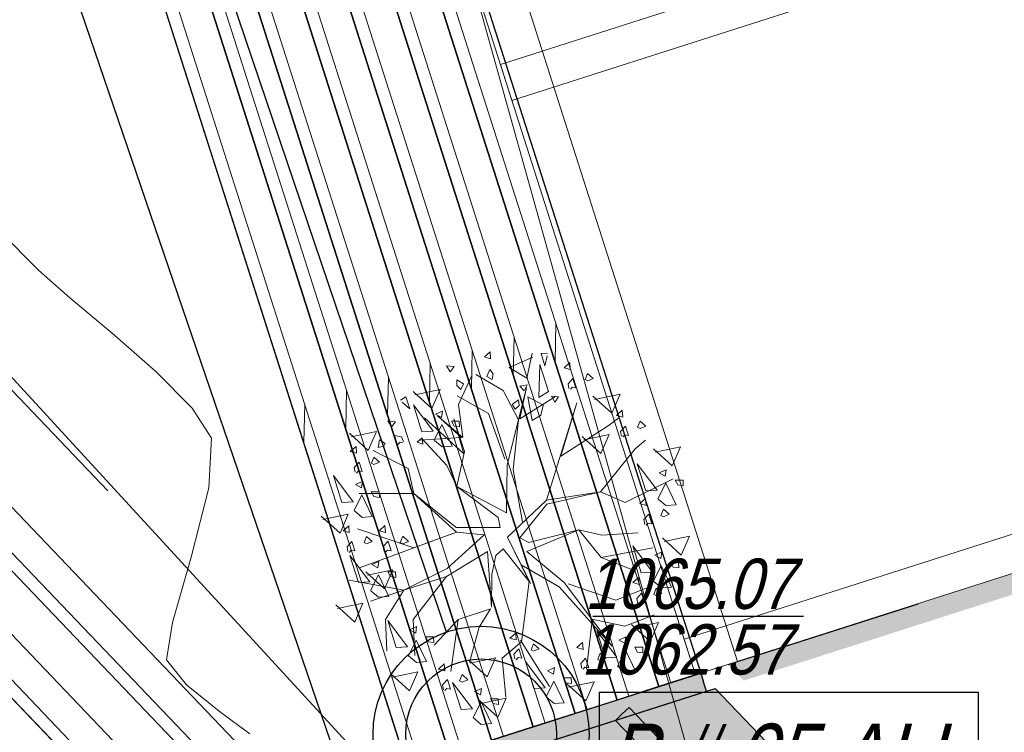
# Model space of a CAD drawing. Header units: metres. Extents: x 1111994 to 1112800, y 1268200 to 1269007.
# Tile 34 of 86: x 1112447 to 1112455, y 1268457 to 1268463. Entities that reach past the tile are written whole.
import ezdxf

# ---------------------------------------------------------------- set-up
doc = ezdxf.new("R2010")
doc.units = ezdxf.units.M
doc.header["$LTSCALE"] = 12.7
doc.header["$MEASUREMENT"] = 0
doc.linetypes.add('DASHED', pattern=[0.75, 0.5, -0.25])
doc.linetypes.add('HIDDEN2', pattern=[0.1875, 0.125, -0.0625])
for name, color, linetype in [('A-PISO GRANITO', 7, 'Continuous'), ('Base', 251, 'Continuous'), ('P-ARBO-CONS', 7, 'Continuous'), ('RED PVC', 5, 'Continuous'), ('TUBERIA SANITARIA', 84, 'Continuous')]:
    doc.layers.add(name, color=color, linetype=linetype)
doc.styles.add('ESPACIOS', font='ARIALN.TTF', dxfattribs={"width": 1.4, "height": 0.3})

# ---------------------------------------------------------------- blocks, each defined once
blk = doc.blocks.new('_U154[1]_1', base_point=(454.8659696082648, 261.7540704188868))
at = {"layer": 'A-PISO GRANITO', "linetype": 'Continuous', "lineweight": 0}
h = blk.add_hatch(dxfattribs=at)
h.set_pattern_fill('LADRILLO_COMÚN_0001', color=250, style=0, pattern_type=2)
h.set_pattern_definition([(88.73740476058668, (456.2073328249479, 256.986057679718), (-7.798105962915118, 0.1718704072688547), [])])
h.paths.add_polyline_path([(456.3025791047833, 257.0165231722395), (453.2864906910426, 266.4459194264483), (453.1912490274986, 266.4154395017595), (456.2073328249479, 256.986057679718)], flags=0)
at = {"layer": 'A-PISO GRANITO', "linetype": 'Continuous'}
for p, q in [((453.5246063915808, 266.5220831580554), (456.5406948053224, 257.0926869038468)), ((456.2073328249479, 256.986057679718), (453.1912444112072, 266.4154539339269))]:
    blk.add_line(p, q, dxfattribs=at)
at = {"layer": 'A-PISO GRANITO', "color": 250, "linetype": 'Continuous', "lineweight": 0}
for p, q in [((456.2073328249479, 256.986057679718), (453.1912490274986, 266.4154395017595)), ((453.2864906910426, 266.4459194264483), (456.3025791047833, 257.0165231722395))]:
    blk.add_line(p, q, dxfattribs=at)
blk = doc.blocks.new('_U154[2]_1', base_point=(455.1993315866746, 261.8606996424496))
at = {"layer": 'A-PISO GRANITO', "linetype": 'Continuous', "lineweight": 0}
h = blk.add_hatch(dxfattribs=at)
h.set_pattern_fill('LADRILLO_COMÚN_0001', color=250, style=0, pattern_type=2)
h.set_pattern_definition([(88.73740476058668, (456.5406948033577, 257.0926869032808), (-7.798105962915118, 0.1718704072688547), [])])
h.paths.add_polyline_path([(456.6359410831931, 257.1231523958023), (453.6198526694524, 266.552548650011), (453.5246110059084, 266.5220687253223), (456.5406948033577, 257.0926869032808)], flags=0)
at = {"layer": 'A-PISO GRANITO', "linetype": 'Continuous'}
for p, q in [((453.8579683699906, 266.6287123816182), (456.8740567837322, 257.1993161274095)), ((456.5406948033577, 257.0926869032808), (453.524606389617, 266.5220831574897))]:
    blk.add_line(p, q, dxfattribs=at)
at = {"layer": 'A-PISO GRANITO', "color": 250, "linetype": 'Continuous', "lineweight": 0}
for p, q in [((456.5406948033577, 257.0926869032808), (453.5246110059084, 266.5220687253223)), ((453.6198526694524, 266.552548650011), (456.6359410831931, 257.1231523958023))]:
    blk.add_line(p, q, dxfattribs=at)
blk = doc.blocks.new('_U154[3]_1', base_point=(455.5326935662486, 261.9673288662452))
at = {"layer": 'A-PISO GRANITO', "linetype": 'Continuous', "lineweight": 0}
h = blk.add_hatch(dxfattribs=at)
h.set_pattern_fill('LADRILLO_COMÚN_0001', color=250, style=0, pattern_type=2)
h.set_pattern_definition([(88.73740476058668, (456.8740567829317, 257.1993161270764), (-7.798105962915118, 0.1718704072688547), [])])
h.paths.add_polyline_path([(456.969303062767, 257.2297816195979), (453.9532146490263, 266.6591778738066), (453.8579729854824, 266.6286979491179), (456.8740567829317, 257.1993161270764)], flags=0)
at = {"layer": 'A-PISO GRANITO', "linetype": 'Continuous'}
for p, q in [((454.1913303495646, 266.7353416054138), (457.2074187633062, 257.3059453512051)), ((456.8740567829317, 257.1993161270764), (453.8579683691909, 266.6287123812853)), ((457.2074187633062, 257.3059453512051), (456.8740567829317, 257.1993161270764))]:
    blk.add_line(p, q, dxfattribs=at)
at = {"layer": 'A-PISO GRANITO', "color": 250, "linetype": 'Continuous', "lineweight": 0}
for p, q in [((453.9532146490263, 266.6591778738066), (456.969303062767, 257.2297816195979)), ((456.8740567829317, 257.1993161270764), (453.8579729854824, 266.6286979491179))]:
    blk.add_line(p, q, dxfattribs=at)
blk = doc.blocks.new('_U154[4]_1', base_point=(455.8660555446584, 262.073958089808))
at = {"layer": 'A-PISO GRANITO', "linetype": 'Continuous', "lineweight": 0}
h = blk.add_hatch(dxfattribs=at)
h.set_pattern_fill('LADRILLO_COMÚN_0001', color=250, style=0, pattern_type=2)
h.set_pattern_definition([(88.73740476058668, (457.2074187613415, 257.3059453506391), (-7.798105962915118, 0.1718704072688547), [])])
h.paths.add_polyline_path([(457.3026650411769, 257.3364108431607), (454.2865766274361, 266.7658070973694), (454.1913349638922, 266.7353271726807), (457.2074187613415, 257.3059453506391)], flags=0)
at = {"layer": 'A-PISO GRANITO', "linetype": 'Continuous'}
for p, q in [((454.5246923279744, 266.8419708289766), (457.540780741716, 257.4125745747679)), ((457.2074187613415, 257.3059453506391), (454.1913303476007, 266.7353416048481)), ((457.540780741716, 257.4125745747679), (457.2074187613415, 257.3059453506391))]:
    blk.add_line(p, q, dxfattribs=at)
at = {"layer": 'A-PISO GRANITO', "color": 250, "linetype": 'Continuous', "lineweight": 0}
for p, q in [((457.2074187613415, 257.3059453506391), (454.1913349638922, 266.7353271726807)), ((454.2865766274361, 266.7658070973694), (457.3026650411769, 257.3364108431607)), ((457.3026650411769, 257.3364108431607), (457.2074187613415, 257.3059453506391))]:
    blk.add_line(p, q, dxfattribs=at)
blk = doc.blocks.new('_U154[5]_1', base_point=(456.1994175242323, 262.1805873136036))
at = {"layer": 'A-PISO GRANITO', "linetype": 'Continuous', "lineweight": 0}
h = blk.add_hatch(dxfattribs=at)
h.set_pattern_fill('LADRILLO_COMÚN_0001', color=250, style=0, pattern_type=2)
h.set_pattern_definition([(88.73740476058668, (457.5407807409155, 257.4125745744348), (-7.798105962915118, 0.1718704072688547), [])])
h.paths.add_polyline_path([(457.6360270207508, 257.4430400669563), (454.6199386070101, 266.872436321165), (454.5246969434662, 266.8419563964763), (457.5407807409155, 257.4125745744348)], flags=0)
at = {"layer": 'A-PISO GRANITO', "linetype": 'Continuous'}
for p, q in [((454.8580543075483, 266.9486000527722), (457.87414272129, 257.5192037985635)), ((457.5407807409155, 257.4125745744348), (454.5246923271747, 266.8419708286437)), ((457.87414272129, 257.5192037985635), (457.5407807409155, 257.4125745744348))]:
    blk.add_line(p, q, dxfattribs=at)
at = {"layer": 'A-PISO GRANITO', "color": 250, "linetype": 'Continuous', "lineweight": 0}
for p, q in [((454.6199386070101, 266.872436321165), (457.6360270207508, 257.4430400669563)), ((457.5407807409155, 257.4125745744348), (454.5246969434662, 266.8419563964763)), ((457.6360270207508, 257.4430400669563), (457.5407807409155, 257.4125745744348))]:
    blk.add_line(p, q, dxfattribs=at)
blk = doc.blocks.new('_U154[6]_1', base_point=(456.5327795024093, 262.2872165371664))
at = {"layer": 'A-PISO GRANITO', "linetype": 'Continuous', "lineweight": 0}
h = blk.add_hatch(dxfattribs=at)
h.set_pattern_fill('LADRILLO_COMÚN_0001', color=250, style=0, pattern_type=2)
h.set_pattern_definition([(88.73740476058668, (457.8741427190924, 257.5192037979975), (-7.798105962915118, 0.1718704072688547), [])])
h.paths.add_polyline_path([(457.9693889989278, 257.5496692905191), (454.9533005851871, 266.9790655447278), (454.8580589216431, 266.9485856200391), (457.8741427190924, 257.5192037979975)], flags=0)
at = {"layer": 'A-PISO GRANITO', "linetype": 'Continuous'}
for p, q in [((455.1914162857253, 267.055229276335), (458.2075046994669, 257.6258330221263)), ((457.8741427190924, 257.5192037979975), (454.8580543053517, 266.9486000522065)), ((458.2075046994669, 257.6258330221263), (457.8741427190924, 257.5192037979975))]:
    blk.add_line(p, q, dxfattribs=at)
at = {"layer": 'A-PISO GRANITO', "color": 250, "linetype": 'Continuous', "lineweight": 0}
for p, q in [((457.8741427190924, 257.5192037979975), (454.8580589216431, 266.9485856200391)), ((454.9533005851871, 266.9790655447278), (457.9693889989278, 257.5496692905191)), ((457.9693889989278, 257.5496692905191), (457.8741427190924, 257.5192037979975))]:
    blk.add_line(p, q, dxfattribs=at)
blk = doc.blocks.new('_U153[7]_1', base_point=(456.866141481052, 262.3938457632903))
at = {"layer": 'A-PISO GRANITO', "linetype": 'Continuous', "lineweight": 0}
h = blk.add_hatch(dxfattribs=at)
h.set_pattern_fill('LADRILLO_COMÚN_0001', color=250, style=0, pattern_type=2)
h.set_pattern_definition([(88.73740475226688, (458.2075046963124, 257.6258330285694), (-7.798105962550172, 0.1718704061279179), [])])
h.paths.add_polyline_path([(458.3027509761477, 257.6562985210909), (455.2866625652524, 267.0856947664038), (455.1914209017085, 267.055214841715), (458.2075046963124, 257.6258330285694)], flags=0)
at = {"layer": 'A-PISO GRANITO', "linetype": 'Continuous'}
for p, q in [((455.5247782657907, 267.1618584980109), (458.5408666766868, 257.7324622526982)), ((458.2075046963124, 257.6258330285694), (455.1914162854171, 267.0552292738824)), ((458.5408666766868, 257.7324622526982), (458.2075046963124, 257.6258330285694))]:
    blk.add_line(p, q, dxfattribs=at)
at = {"layer": 'A-PISO GRANITO', "color": 250, "linetype": 'Continuous', "lineweight": 0}
for p, q in [((458.2075046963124, 257.6258330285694), (455.1914209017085, 267.055214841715)), ((455.2866625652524, 267.0856947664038), (458.3027509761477, 257.6562985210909)), ((458.3027509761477, 257.6562985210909), (458.2075046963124, 257.6258330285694))]:
    blk.add_line(p, q, dxfattribs=at)
blk = doc.blocks.new('ARBOLL[23]_1', base_point=(457.0306313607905, 258.8329334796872))
at = {"layer": 'P-ARBO-CONS', "color": 252, "linetype": 'Continuous', "lineweight": 0}
for p, q in [((456.8181460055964, 260.2491167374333), (456.8637528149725, 260.2895116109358)), ((456.8637528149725, 260.2895116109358), (456.8676914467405, 260.2344758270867)), ((456.8676914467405, 260.2344758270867), (456.8181460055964, 260.2491167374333)), ((457.2040045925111, 260.2485167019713), (457.0146290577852, 260.1659606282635)), ((457.1560366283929, 260.0812006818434), (457.1989343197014, 260.2785662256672)), ((457.2707937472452, 260.2765765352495), (457.3211248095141, 260.2798593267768)), ((457.3003006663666, 260.1798965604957), (457.2707937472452, 260.2765765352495)), ((457.318317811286, 260.2593753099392), (457.3003006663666, 260.1798965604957)), ((456.5176984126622, 260.1788225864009), (456.5464306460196, 260.1317172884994)), ((456.5782822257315, 260.1723938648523), (456.5176984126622, 260.1788225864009)), ((456.5464306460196, 260.1317172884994), (456.5782822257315, 260.1723938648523)), ((456.8370235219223, 260.0936974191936), (456.8629931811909, 260.1504390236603)), ((456.8629931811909, 260.1504390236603), (456.8893432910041, 260.1150456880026)), ((457.0146290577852, 260.1659606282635), (457.1560366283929, 260.0812006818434)), ((457.259413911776, 260.188693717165), (457.2527239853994, 259.9266899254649)), ((457.3288564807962, 259.974684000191), (457.259413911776, 260.188693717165)), ((457.4985069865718, 260.204024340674), (457.4529001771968, 260.1636294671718)), ((457.4529001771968, 260.1636294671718), (457.5024456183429, 260.1489885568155)), ((457.5024456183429, 260.1489885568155), (457.4985069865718, 260.204024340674)), ((456.5990271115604, 260.0660067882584), (456.5981086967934, 260.0218913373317)), ((456.6531057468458, 260.0348694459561), (456.5990271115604, 260.0660067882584)), ((456.7146882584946, 260.0977644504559), (456.6114442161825, 259.87016621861)), ((456.750371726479, 260.1091781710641), (456.9665361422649, 259.9837459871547)), ((456.8798061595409, 260.0711668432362), (456.8370235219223, 260.0936974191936)), ((456.8893432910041, 260.1150456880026), (456.8798061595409, 260.0711668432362)), ((457.4847625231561, 260.0365809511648), (457.5233051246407, 260.0789943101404)), ((457.5233051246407, 260.0789943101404), (457.5475512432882, 260.0031920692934)), ((457.6206310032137, 260.0693413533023), (457.6398681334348, 260.118870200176)), ((457.6405385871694, 260.058857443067), (457.6206310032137, 260.0693413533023)), ((457.6398681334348, 260.118870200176), (457.6852296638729, 260.0776484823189)), ((457.6852296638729, 260.0776484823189), (457.6405385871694, 260.058857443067)), ((456.4005632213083, 259.8395548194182), (456.2510884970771, 259.9753880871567)), ((456.2643985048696, 259.9479741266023), (456.4665314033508, 259.9906460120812)), ((456.4665314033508, 259.9906460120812), (456.4005632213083, 259.8395548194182)), ((456.5981086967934, 260.0218913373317), (456.6313403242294, 259.9916925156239)), ((456.6313403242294, 259.9916925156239), (456.6531057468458, 260.0348694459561)), ((456.9665361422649, 259.9837459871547), (457.0889357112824, 259.7499093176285)), ((457.0889357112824, 259.7499093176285), (457.1538056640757, 260.006584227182)), ((457.1538056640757, 260.006584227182), (457.0992982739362, 259.7558042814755)), ((457.1593889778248, 260.0281849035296), (457.0996948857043, 260.0160053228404)), ((457.0996948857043, 260.0160053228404), (457.1352820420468, 259.978553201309)), ((457.1352820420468, 259.978553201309), (457.1593889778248, 260.0281849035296)), ((457.2527239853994, 259.9266899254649), (457.3288564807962, 259.974684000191)), ((457.4916852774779, 259.9977262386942), (457.4847625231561, 260.0365809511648)), ((457.5178451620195, 260.0084003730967), (457.5028176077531, 259.9918636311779)), ((457.5475512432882, 260.0031920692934), (457.5178451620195, 260.0084003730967)), ((456.1937229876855, 259.9320644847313), (456.1508296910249, 259.9055285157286)), ((456.2258011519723, 259.8362069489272), (456.1937229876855, 259.9320644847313)), ((456.8498491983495, 259.7981751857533), (456.6004025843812, 259.9407580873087)), ((457.089194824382, 259.9081243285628), (457.038333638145, 259.8719694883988)), ((457.0943180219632, 259.8642977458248), (457.089194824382, 259.9081243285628)), ((457.0992982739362, 259.7558042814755), (457.3830813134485, 259.9333985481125)), ((457.2878610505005, 259.8655981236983), (457.1646901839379, 259.9311656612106)), ((457.1646901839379, 259.9311656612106), (457.1973407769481, 259.7430643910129)), ((457.3796915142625, 259.8900897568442), (457.3534673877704, 259.9364386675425)), ((457.3534673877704, 259.9364386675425), (457.4071431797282, 259.9309283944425)), ((457.4071431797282, 259.9309283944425), (457.3796915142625, 259.8900897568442)), ((457.8318491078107, 259.8025929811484), (457.6823743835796, 259.9384262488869)), ((457.6956843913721, 259.9110122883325), (457.8978172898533, 259.9536841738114)), ((457.8978172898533, 259.9536841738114), (457.8318491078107, 259.8025929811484)), ((456.1650034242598, 259.8904759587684), (456.2258011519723, 259.8362069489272)), ((456.2539927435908, 259.867099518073), (456.4114934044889, 259.6576137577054)), ((456.3216402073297, 259.6525156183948), (456.2539927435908, 259.867099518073)), ((456.4286006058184, 259.7944348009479), (456.4842820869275, 259.8191592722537)), ((456.4842820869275, 259.8191592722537), (456.477036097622, 259.7680065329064)), ((456.6114442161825, 259.87016621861), (456.6474715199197, 259.608702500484)), ((457.038333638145, 259.8719694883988), (457.0623306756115, 259.83390323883)), ((457.0623306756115, 259.83390323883), (457.0943180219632, 259.8642977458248)), ((457.2670758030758, 259.7849795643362), (457.2870978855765, 259.8626380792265)), ((457.3130979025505, 259.1085914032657), (457.5534970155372, 259.8831111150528)), ((457.5534970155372, 259.8831111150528), (457.4257961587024, 259.4602580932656)), ((457.9157810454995, 259.8248318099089), (457.8701742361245, 259.7844369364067)), ((457.9197196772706, 259.7697960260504), (457.9157810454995, 259.8248318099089)), ((456.0791175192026, 259.6937225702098), (456.0503852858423, 259.7408278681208)), ((456.0503852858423, 259.7408278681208), (456.1109690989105, 259.7343991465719)), ((456.3415018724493, 259.765291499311), (456.6556738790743, 259.4797916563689)), ((456.477036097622, 259.7680065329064), (456.4286006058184, 259.7944348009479)), ((456.6474715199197, 259.608702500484), (456.4456833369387, 259.7800840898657)), ((456.4456833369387, 259.7800840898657), (456.6356114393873, 259.6074893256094)), ((456.555441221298, 259.7373978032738), (456.6178433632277, 259.737471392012)), ((456.576703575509, 259.6987334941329), (456.555441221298, 259.7373978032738)), ((456.6556738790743, 259.4797916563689), (456.5758362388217, 259.7568566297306)), ((456.5758362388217, 259.7568566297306), (456.6591822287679, 259.4962865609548)), ((456.6178433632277, 259.737471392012), (456.6203924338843, 259.6925447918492)), ((456.9817060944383, 259.4373658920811), (456.8498491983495, 259.7981751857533)), ((456.9984006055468, 259.3916835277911), (457.0889357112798, 259.7499093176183)), ((457.0889357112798, 259.7499093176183), (457.048326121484, 259.3536840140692)), ((457.1973407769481, 259.7430643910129), (457.2670758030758, 259.7849795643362)), ((457.8046280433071, 259.7007061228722), (457.8888713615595, 259.7660622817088)), ((457.8701742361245, 259.7844369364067), (457.9197196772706, 259.7697960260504)), ((458.0379050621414, 259.6901488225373), (458.0571421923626, 259.7396776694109)), ((458.0571421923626, 259.7396776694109), (458.1025037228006, 259.6984559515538)), ((456.1109690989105, 259.7343991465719), (456.0791175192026, 259.6937225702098)), ((456.4183331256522, 259.5874707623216), (456.4805880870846, 259.7123486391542)), ((456.4805880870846, 259.7123486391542), (456.5631620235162, 259.5402158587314)), ((456.6203924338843, 259.6925447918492), (456.576703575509, 259.6987334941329)), ((457.4257961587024, 259.4602580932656), (457.8046280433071, 259.7007061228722)), ((457.9020365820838, 259.6573884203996), (457.9405791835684, 259.6998017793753)), ((457.9405791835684, 259.6998017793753), (457.964825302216, 259.6239995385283)), ((458.0578126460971, 259.6796649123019), (458.0379050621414, 259.6901488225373)), ((458.1025037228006, 259.6984559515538), (458.0578126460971, 259.6796649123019)), ((455.8934499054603, 259.5059024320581), (455.7439751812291, 259.6417356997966)), ((455.7572851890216, 259.6143217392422), (455.9594180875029, 259.6569936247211)), ((455.9594180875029, 259.6569936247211), (455.8934499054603, 259.5059024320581)), ((455.9846836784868, 259.5894425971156), (455.9716653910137, 259.5295475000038)), ((456.029093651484, 259.5602719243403), (455.9846836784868, 259.5894425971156)), ((456.1587533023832, 259.6124433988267), (456.102750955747, 259.6246155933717)), ((456.102750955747, 259.6246155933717), (456.1269970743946, 259.5488133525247)), ((456.1756647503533, 259.5767836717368), (456.1587533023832, 259.6124433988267)), ((456.3237932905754, 259.6070869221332), (456.2832791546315, 259.5714490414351)), ((456.6356114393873, 259.6074893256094), (456.3014408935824, 259.5874248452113)), ((456.5182980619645, 259.386365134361), (456.3199638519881, 259.6008895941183)), ((456.4114934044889, 259.6576137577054), (456.3216402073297, 259.6525156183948)), ((456.32933548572, 259.5541226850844), (456.3237932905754, 259.6070869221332)), ((456.4820465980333, 259.5338799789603), (456.420672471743, 259.5855030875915)), ((457.7463074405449, 259.480835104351), (457.5968327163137, 259.6166683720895)), ((457.6101427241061, 259.5892544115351), (457.8122756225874, 259.631926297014)), ((457.8122756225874, 259.631926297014), (457.7463074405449, 259.480835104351)), ((457.9089593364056, 259.6185337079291), (457.9020365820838, 259.6573884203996)), ((457.9351192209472, 259.6292078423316), (457.9200916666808, 259.6126711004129)), ((457.964825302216, 259.6239995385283), (457.9351192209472, 259.6292078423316)), ((458.0193473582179, 259.5193534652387), (458.1001526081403, 259.5866067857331)), ((455.7967066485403, 259.5378777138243), (455.7510998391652, 259.497482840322)), ((455.8006452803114, 259.4828419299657), (455.7967066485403, 259.5378777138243)), ((455.9336512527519, 259.5051199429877), (456.2110029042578, 259.3621972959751)), ((455.9716653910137, 259.5295475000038), (456.0189657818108, 259.5401808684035)), ((456.0189657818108, 259.5401808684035), (456.029093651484, 259.5602719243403)), ((456.1269970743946, 259.5488133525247), (456.1481662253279, 259.5702946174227)), ((456.1481662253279, 259.5702946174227), (456.1700012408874, 259.5655487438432)), ((456.2832791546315, 259.5714490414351), (456.32933548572, 259.5541226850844)), ((456.5631620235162, 259.5402158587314), (456.4820465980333, 259.5338799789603)), ((457.7432612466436, 259.1755891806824), (458.0193473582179, 259.5193534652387)), ((458.3129189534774, 259.3826491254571), (458.1634442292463, 259.5184823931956)), ((458.1767542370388, 259.4910684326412), (458.37888713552, 259.5337403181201)), ((458.37888713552, 259.5337403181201), (458.3129189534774, 259.3826491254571)), ((455.7510998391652, 259.497482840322), (455.8006452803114, 259.4828419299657)), ((455.9188306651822, 259.4031947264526), (455.9380677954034, 259.4527235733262)), ((455.9380677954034, 259.4527235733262), (455.9834293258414, 259.4115018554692)), ((456.6591822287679, 259.4962865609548), (456.598811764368, 259.2185315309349)), ((455.7829621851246, 259.3704343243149), (455.8215047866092, 259.4128476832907)), ((455.7898849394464, 259.3315796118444), (455.7829621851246, 259.3704343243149)), ((455.8215047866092, 259.4128476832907), (455.8457509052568, 259.3370454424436)), ((455.9387382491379, 259.3927108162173), (455.9188306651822, 259.4031947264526)), ((455.9834293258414, 259.4115018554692), (455.9387382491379, 259.3927108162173)), ((456.2110029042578, 259.3621972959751), (456.2560292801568, 259.1634939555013)), ((456.598811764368, 259.2185315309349), (456.5182980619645, 259.386365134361)), ((456.9937461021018, 259.0093845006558), (456.9984006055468, 259.3916835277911)), ((457.048326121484, 259.3536840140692), (457.1226467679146, 258.9356053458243)), ((458.0354622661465, 259.3992646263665), (458.1929629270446, 259.1897788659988)), ((458.1031097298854, 259.1846807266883), (458.0354622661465, 259.3992646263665)), ((458.2100701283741, 259.3265999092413), (458.2657516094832, 259.3513243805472)), ((458.2657516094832, 259.3513243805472), (458.2585056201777, 259.3001716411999)), ((455.6168416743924, 259.3062884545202), (455.7743423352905, 259.0968026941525)), ((455.6844891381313, 259.091704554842), (455.6168416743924, 259.3062884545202)), ((455.816044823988, 259.342253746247), (455.8010172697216, 259.3257170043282)), ((455.8457509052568, 259.3370454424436), (455.816044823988, 259.342253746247)), ((457.940043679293, 259.0901504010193), (458.3214229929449, 259.2789255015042)), ((458.2585056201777, 259.3001716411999), (458.2100701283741, 259.3265999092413)), ((458.3369107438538, 259.2695629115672), (458.3993128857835, 259.2696365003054)), ((458.3581730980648, 259.2308986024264), (458.3369107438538, 259.2695629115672)), ((458.3993128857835, 259.2696365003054), (458.40186195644, 259.2247099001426)), ((455.79144953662, 259.233623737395), (455.8471310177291, 259.2583482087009)), ((455.8398850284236, 259.2071954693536), (455.79144953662, 259.233623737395)), ((455.8471310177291, 259.2583482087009), (455.8398850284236, 259.2071954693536)), ((456.9290888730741, 258.9710988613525), (456.5999747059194, 259.2179156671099)), ((456.5999747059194, 259.2179156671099), (456.9937461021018, 259.0093845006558)), ((458.1929629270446, 259.1897788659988), (458.1031097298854, 259.1846807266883)), ((458.1998026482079, 259.119635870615), (458.2620576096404, 259.2445137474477)), ((458.2620576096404, 259.2445137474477), (458.3446315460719, 259.0723809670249)), ((458.40186195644, 259.2247099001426), (458.3581730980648, 259.2308986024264)), ((455.7811820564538, 259.0266596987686), (455.8434370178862, 259.1515375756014)), ((456.2560292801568, 259.1634939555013), (455.8206427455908, 259.1632129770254)), ((455.8434370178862, 259.1515375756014), (455.9260109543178, 258.9794047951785)), ((455.9182901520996, 259.176586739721), (455.9806922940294, 259.1766603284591)), ((455.9395525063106, 259.13792243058), (455.9182901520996, 259.176586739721)), ((455.9832413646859, 259.1317337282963), (455.9395525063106, 259.13792243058)), ((455.9806922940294, 259.1766603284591), (455.9832413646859, 259.1317337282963)), ((456.5955580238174, 258.8551501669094), (456.2560292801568, 259.1634939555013)), ((456.2560292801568, 259.1634939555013), (456.5932091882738, 258.8914606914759)), ((457.3130979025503, 259.1085914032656), (457.7432612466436, 259.1755891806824)), ((457.3143494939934, 259.0772108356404), (457.7432612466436, 259.1755891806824)), ((457.7432612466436, 259.1755891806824), (457.940043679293, 259.0901504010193)), ((458.1020167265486, 259.1235920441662), (458.0564099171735, 259.083197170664)), ((458.1059553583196, 259.0685562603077), (458.1020167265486, 259.1235920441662)), ((458.263516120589, 259.0660450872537), (458.2021419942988, 259.1176681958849)), ((455.7743423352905, 259.0968026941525), (455.6844891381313, 259.091704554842)), ((457.0025361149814, 258.8140827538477), (457.3130979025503, 259.1085914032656)), ((457.0999721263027, 258.8095405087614), (457.3143494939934, 259.0772108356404)), ((458.0564099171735, 259.083197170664), (458.1059553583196, 259.0685562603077)), ((458.2241407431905, 258.9889090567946), (458.2433778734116, 259.0384379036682)), ((458.2433778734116, 259.0384379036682), (458.2887394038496, 258.9972161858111)), ((458.3446315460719, 259.0723809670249), (458.263516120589, 259.0660450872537)), ((455.6690385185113, 258.8472299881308), (455.5195637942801, 258.9830632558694)), ((455.5328738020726, 258.9556492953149), (455.7350067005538, 258.9983211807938)), ((455.7350067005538, 258.9983211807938), (455.6690385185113, 258.8472299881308)), ((455.8448955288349, 258.9730689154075), (455.7835214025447, 259.0246920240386)), ((455.9260109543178, 258.9794047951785), (455.8448955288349, 258.9730689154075)), ((456.9448806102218, 258.8927609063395), (456.9290888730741, 258.9710988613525)), ((458.0882722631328, 258.9561486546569), (458.1268148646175, 258.9985620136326)), ((458.0951950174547, 258.9172939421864), (458.0882722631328, 258.9561486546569)), ((458.1268148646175, 258.9985620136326), (458.151060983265, 258.9227597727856)), ((458.2440483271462, 258.9784251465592), (458.2241407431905, 258.9889090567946)), ((458.2887394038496, 258.9972161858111), (458.2440483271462, 258.9784251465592)), ((455.7384942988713, 258.9065230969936), (455.6928874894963, 258.8661282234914)), ((455.7424329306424, 258.8514873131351), (455.7384942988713, 258.9065230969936)), ((456.2559459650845, 258.7301957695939), (455.8088398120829, 258.8814740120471)), ((456.0266595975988, 258.9073105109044), (455.9810527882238, 258.8669156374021)), ((456.0305982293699, 258.8522747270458), (456.0266595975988, 258.9073105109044)), ((456.5932091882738, 258.8914606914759), (456.9448806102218, 258.8927609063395)), ((458.1213549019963, 258.927968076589), (458.1063273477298, 258.9114313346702)), ((458.151060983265, 258.9227597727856), (458.1213549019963, 258.927968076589)), ((455.6928874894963, 258.8661282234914), (455.7424329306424, 258.8514873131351)), ((455.8246021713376, 258.5714902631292), (456.5955580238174, 258.8551501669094)), ((455.8606183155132, 258.771840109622), (455.8798554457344, 258.8213689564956)), ((455.8798554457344, 258.8213689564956), (455.9252169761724, 258.7801472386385)), ((455.9810527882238, 258.8669156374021), (456.0305982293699, 258.8522747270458)), ((456.1487836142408, 258.7726275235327), (456.1680207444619, 258.8221563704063)), ((456.1680207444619, 258.8221563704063), (456.2133822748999, 258.7809346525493)), ((456.5955580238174, 258.8551501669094), (456.2559459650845, 258.7301957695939)), ((456.5231725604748, 258.5657848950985), (456.8159853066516, 258.8329072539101)), ((456.8159853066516, 258.8329072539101), (456.5955580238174, 258.8551501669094)), ((457.1848477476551, 258.4479131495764), (457.0025361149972, 258.8140827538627)), ((457.0025361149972, 258.8140827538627), (457.1740228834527, 258.4615827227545)), ((457.0999721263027, 258.8095405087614), (457.1708527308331, 258.7726331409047)), ((457.1571430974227, 258.7006708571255), (457.569613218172, 258.8737505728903)), ((457.1708527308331, 258.7726331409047), (457.569613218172, 258.8737505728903)), ((457.569613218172, 258.8737505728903), (457.7519954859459, 258.8315249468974)), ((457.569613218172, 258.8737505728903), (457.7490613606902, 258.6528563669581)), ((457.7519954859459, 258.8315249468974), (458.0434952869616, 258.8511479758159)), ((458.3850049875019, 258.6730312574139), (458.2355302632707, 258.8088645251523)), ((458.2488402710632, 258.7814505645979), (458.4509731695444, 258.8241224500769)), ((458.4509731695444, 258.8241224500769), (458.3850049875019, 258.6730312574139)), ((455.7247498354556, 258.7390797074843), (455.7632924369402, 258.78149306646)), ((455.7316725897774, 258.7002249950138), (455.7247498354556, 258.7390797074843)), ((455.7632924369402, 258.78149306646), (455.7875385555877, 258.705690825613)), ((455.8805258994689, 258.7613561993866), (455.8606183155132, 258.771840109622)), ((455.9252169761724, 258.7801472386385), (455.8805258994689, 258.7613561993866)), ((456.0129151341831, 258.7398671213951), (456.0514577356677, 258.7822804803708)), ((456.019837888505, 258.7010124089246), (456.0129151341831, 258.7398671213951)), ((456.0514577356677, 258.7822804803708), (456.0757038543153, 258.7064782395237)), ((456.1686911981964, 258.7621436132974), (456.1487836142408, 258.7726275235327)), ((456.2133822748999, 258.7809346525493), (456.1686911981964, 258.7621436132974)), ((456.9667304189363, 258.7233503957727), (456.9088855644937, 258.6682125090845)), ((457.1740228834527, 258.4615827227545), (456.9667304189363, 258.7233503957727)), ((457.7490613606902, 258.6528563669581), (458.1579083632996, 258.7311416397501)), ((457.9994313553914, 258.7453955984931), (458.1569320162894, 258.5359098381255)), ((458.0670788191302, 258.5308116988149), (457.9994313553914, 258.7453955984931)), ((455.7578324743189, 258.7108991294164), (455.7428049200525, 258.6943623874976)), ((455.7481315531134, 258.6698719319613), (455.9056322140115, 258.4603861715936)), ((455.8157790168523, 258.4552880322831), (455.7481315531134, 258.6698719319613)), ((455.7875385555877, 258.705690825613), (455.7578324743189, 258.7108991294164)), ((456.0459977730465, 258.7116865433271), (456.0309702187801, 258.6951498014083)), ((456.0757038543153, 258.7064782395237), (456.0459977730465, 258.7116865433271)), ((456.8420160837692, 258.7024881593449), (456.5161426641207, 258.5025363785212)), ((456.8756247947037, 258.2581778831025), (456.8420160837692, 258.7024881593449)), ((456.9088855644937, 258.6682125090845), (456.8777797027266, 258.5194035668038)), ((457.1571430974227, 258.7006708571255), (457.4546274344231, 258.4545647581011)), ((457.7490613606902, 258.6528563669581), (458.0041810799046, 258.5540776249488)), ((458.174039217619, 258.672730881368), (458.2297206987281, 258.6974553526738)), ((458.2224747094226, 258.6463026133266), (458.174039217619, 258.672730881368)), ((458.2297206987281, 258.6974553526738), (458.2224747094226, 258.6463026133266)), ((455.922739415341, 258.5972072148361), (455.9784208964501, 258.6219316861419)), ((455.9711749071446, 258.5707789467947), (455.922739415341, 258.5972072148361)), ((455.9784208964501, 258.6219316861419), (455.9711749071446, 258.5707789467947)), ((456.176728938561, 258.3939714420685), (456.5231725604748, 258.5657848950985)), ((457.4130182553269, 258.4204247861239), (457.1116618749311, 258.5949056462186)), ((457.1116618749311, 258.5949056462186), (457.1848477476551, 258.4479131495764)), ((458.1637717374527, 258.4657668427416), (458.2260266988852, 258.5906447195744)), ((458.2260266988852, 258.5906447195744), (458.3086006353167, 258.4185119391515)), ((458.3008798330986, 258.6156938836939), (458.3632819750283, 258.615767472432)), ((458.3221421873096, 258.577029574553), (458.3008798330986, 258.6156938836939)), ((458.3658310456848, 258.5708408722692), (458.3221421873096, 258.577029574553)), ((458.3632819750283, 258.615767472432), (458.3658310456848, 258.5708408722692)), ((456.0244918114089, 258.4041024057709), (455.8750170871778, 258.5399356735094)), ((455.8883270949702, 258.512521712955), (456.0904599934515, 258.5551935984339)), ((455.9124719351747, 258.3902431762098), (455.9747268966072, 258.5151210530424)), ((455.9747268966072, 258.5151210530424), (456.0573008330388, 258.3429882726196)), ((456.0904599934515, 258.5551935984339), (456.0244918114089, 258.4041024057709)), ((456.0495800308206, 258.540170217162), (456.1119821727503, 258.5402438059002)), ((456.0708423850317, 258.5015059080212), (456.0495800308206, 258.540170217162)), ((456.1145312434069, 258.4953172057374), (456.0708423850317, 258.5015059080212)), ((456.1119821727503, 258.5402438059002), (456.1145312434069, 258.4953172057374)), ((456.5161426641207, 258.5025363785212), (456.176728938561, 258.3939714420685)), ((456.5161426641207, 258.5025363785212), (456.2515127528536, 258.1600834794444)), ((456.8777797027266, 258.5194035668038), (456.8756247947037, 258.2581778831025)), ((458.045387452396, 258.4942758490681), (457.999780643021, 258.4538809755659)), ((458.0493260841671, 258.4392400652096), (458.045387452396, 258.4942758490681)), ((458.1569320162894, 258.5359098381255), (458.0670788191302, 258.5308116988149)), ((456.176728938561, 258.3939714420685), (455.7431865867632, 258.4727569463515)), ((455.9056322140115, 258.4603861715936), (455.8157790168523, 258.4552880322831)), ((457.1740228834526, 258.4615827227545), (457.1132550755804, 257.9833305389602)), ((457.835553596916, 257.9474662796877), (457.4130182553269, 258.4204247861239)), ((457.4546274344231, 258.4545647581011), (457.835553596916, 257.9474662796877)), ((457.4861491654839, 258.4438164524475), (457.8642540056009, 258.3148899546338)), ((457.8642540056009, 258.3148899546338), (458.1318670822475, 258.4194687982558)), ((457.999780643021, 258.4538809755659), (458.0493260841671, 258.4392400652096)), ((458.2274852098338, 258.4121760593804), (458.1661110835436, 258.4637991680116)), ((458.1675114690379, 258.3595928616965), (458.1867485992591, 258.4091217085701)), ((458.1867485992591, 258.4091217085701), (458.232110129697, 258.367899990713)), ((458.3086006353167, 258.4185119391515), (458.2274852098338, 258.4121760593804)), ((455.9131100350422, 258.3060542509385), (456.176728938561, 258.3939714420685)), ((455.9761854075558, 258.3366523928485), (455.9148112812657, 258.3882755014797)), ((456.0573008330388, 258.3429882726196), (455.9761854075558, 258.3366523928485)), ((456.176728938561, 258.3939714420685), (456.0323044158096, 258.1598210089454)), ((458.0316429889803, 258.3268324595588), (458.0701855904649, 258.3692458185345)), ((458.0385657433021, 258.2879777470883), (458.0316429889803, 258.3268324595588)), ((458.0701855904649, 258.3692458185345), (458.0944317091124, 258.2934435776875)), ((458.1874190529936, 258.3491089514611), (458.1675114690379, 258.3595928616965)), ((458.232110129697, 258.367899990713), (458.1874190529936, 258.3491089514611)), ((455.7858649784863, 258.140060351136), (455.6363902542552, 258.2758936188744)), ((455.6497002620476, 258.24847965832), (455.8518331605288, 258.2911515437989)), ((455.8518331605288, 258.2911515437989), (455.7858649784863, 258.140060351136)), ((458.0647256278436, 258.2986518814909), (458.0496980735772, 258.2821151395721)), ((458.0944317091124, 258.2934435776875), (458.0647256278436, 258.2986518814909)), ((456.8681289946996, 258.2461364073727), (456.6085709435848, 258.159800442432)), ((456.7766915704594, 258.0992486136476), (456.8681289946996, 258.2461364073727)), ((457.9353868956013, 258.1075436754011), (458.1687517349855, 258.1969927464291)), ((456.0323044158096, 258.1598210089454), (456.0414854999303, 257.9100691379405)), ((456.0488213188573, 258.151818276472), (456.2063219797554, 257.9423325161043)), ((456.1164687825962, 257.9372343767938), (456.0488213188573, 258.151818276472)), ((456.223429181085, 258.0791535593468), (456.2791106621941, 258.1038780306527)), ((456.2515127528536, 258.1600834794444), (456.263936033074, 257.8730309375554)), ((456.2791106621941, 258.1038780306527), (456.2718646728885, 258.0527252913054)), ((456.6085709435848, 258.159800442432), (456.4193927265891, 257.9556252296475)), ((456.6085709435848, 258.159800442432), (456.5504430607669, 257.7476043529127)), ((456.5504430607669, 257.7476043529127), (456.6085709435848, 258.159800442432)), ((456.700999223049, 257.8170645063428), (456.7766915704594, 258.0992486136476)), ((457.6730796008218, 258.1293290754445), (457.6306049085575, 257.7639729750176)), ((457.6739241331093, 258.1626314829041), (457.9353868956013, 258.1075436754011)), ((458.1385917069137, 257.9854585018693), (457.9891169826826, 258.1212917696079)), ((458.002426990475, 258.0938778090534), (458.2045598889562, 258.1365496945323)), ((458.2045598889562, 258.1365496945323), (458.1385917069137, 257.9854585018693)), ((456.2718646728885, 258.0527252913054), (456.223429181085, 258.0791535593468)), ((456.3502697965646, 258.0221165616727), (456.4126719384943, 258.0221901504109)), ((456.3715321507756, 257.9834522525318), (456.3502697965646, 258.0221165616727)), ((456.4126719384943, 258.0221901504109), (456.4152210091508, 257.977263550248)), ((457.0677101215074, 258.0523341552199), (457.0221033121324, 258.0119392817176)), ((457.0716487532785, 257.9972983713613), (457.0677101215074, 258.0523341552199)), ((457.7144444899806, 258.0698032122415), (457.8719451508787, 257.8603174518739)), ((457.7820919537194, 257.8552193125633), (457.7144444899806, 258.0698032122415)), ((457.8890523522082, 257.9971384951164), (457.9447338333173, 258.0218629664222)), ((457.9447338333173, 258.0218629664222), (457.9374878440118, 257.970710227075)), ((456.2063219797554, 257.9423325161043), (456.1164687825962, 257.9372343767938)), ((456.2131617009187, 257.8721895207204), (456.2754166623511, 257.9970673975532)), ((456.2754166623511, 257.9970673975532), (456.3579905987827, 257.8249346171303)), ((456.4152210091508, 257.977263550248), (456.3715321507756, 257.9834522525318)), ((457.1132550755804, 257.9833305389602), (456.9610231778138, 257.8521934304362)), ((457.0221033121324, 258.0119392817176), (457.0716487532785, 257.9972983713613)), ((457.1050949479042, 257.9962549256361), (457.3375345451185, 257.6281063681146)), ((457.1898341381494, 257.9176511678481), (457.2090712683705, 257.9671800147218)), ((457.2090712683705, 257.9671800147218), (457.2544327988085, 257.9259582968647)), ((457.5995117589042, 257.9770354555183), (457.5539049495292, 257.9366405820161)), ((457.5539049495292, 257.9366405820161), (457.6034503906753, 257.9219996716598)), ((457.6034503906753, 257.9219996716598), (457.5995117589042, 257.9770354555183)), ((457.9374878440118, 257.970710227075), (457.8890523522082, 257.9971384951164)), ((458.0158929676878, 257.9401014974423), (458.0782951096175, 257.9401750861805)), ((458.0371553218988, 257.9014371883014), (458.0158929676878, 257.9401014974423)), ((458.0782951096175, 257.9401750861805), (458.0808441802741, 257.8952484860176)), ((456.2768751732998, 257.8185987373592), (456.2155010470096, 257.8702218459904)), ((457.0539656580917, 257.8848907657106), (457.0925082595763, 257.9273041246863)), ((457.0608884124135, 257.84603605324), (457.0539656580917, 257.8848907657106)), ((457.0870482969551, 257.8567101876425), (457.0720207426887, 257.8401734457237)), ((457.1167543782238, 257.8515018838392), (457.0870482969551, 257.8567101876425)), ((457.0925082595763, 257.9273041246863), (457.1167543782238, 257.8515018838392)), ((457.209741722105, 257.9071672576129), (457.1898341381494, 257.9176511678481)), ((457.2544327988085, 257.9259582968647), (457.209741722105, 257.9071672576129)), ((457.7216357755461, 257.8423524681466), (457.7408729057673, 257.8918813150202)), ((457.7408729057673, 257.8918813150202), (457.7862344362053, 257.8506595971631)), ((457.8719451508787, 257.8603174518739), (457.7820919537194, 257.8552193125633)), ((457.8787848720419, 257.79017445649), (457.9410398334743, 257.9150523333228)), ((457.9410398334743, 257.9150523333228), (458.023613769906, 257.7429195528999)), ((458.0808441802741, 257.8952484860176), (458.0371553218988, 257.9014371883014)), ((456.3579905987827, 257.8249346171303), (456.2768751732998, 257.8185987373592)), ((456.4988812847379, 257.8067163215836), (456.4532744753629, 257.7663214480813)), ((456.5028199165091, 257.751680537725), (456.4988812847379, 257.8067163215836)), ((456.8409133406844, 257.7038861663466), (456.6914386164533, 257.8397194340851)), ((456.7047486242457, 257.8123054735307), (456.906881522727, 257.8549773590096)), ((456.906881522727, 257.8549773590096), (456.8409133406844, 257.7038861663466)), ((456.9610231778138, 257.8521934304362), (456.9880414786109, 257.5413545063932)), ((457.1453016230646, 257.8251713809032), (457.3028022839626, 257.6156856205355)), ((457.2129490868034, 257.610587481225), (457.1453016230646, 257.8251713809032)), ((457.5857672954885, 257.809592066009), (457.6243098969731, 257.8520054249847)), ((457.5926900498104, 257.7707373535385), (457.5857672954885, 257.809592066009)), ((457.6188499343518, 257.781411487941), (457.6038223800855, 257.7648747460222)), ((457.6485560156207, 257.7762031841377), (457.6188499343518, 257.781411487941)), ((457.6243098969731, 257.8520054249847), (457.6485560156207, 257.7762031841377)), ((457.7415433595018, 257.8318685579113), (457.7216357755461, 257.8423524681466)), ((457.7862344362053, 257.8506595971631), (457.7415433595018, 257.8318685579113)), ((457.942498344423, 257.7365836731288), (457.8811242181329, 257.78820678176)), ((456.2229348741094, 257.5930625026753), (456.0734601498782, 257.7288957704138)), ((456.0867701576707, 257.7014818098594), (456.2889030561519, 257.7441536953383)), ((456.2889030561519, 257.7441536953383), (456.2229348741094, 257.5930625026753)), ((456.4532744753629, 257.7663214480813), (456.5028199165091, 257.751680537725)), ((456.6210053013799, 257.6720333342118), (456.640242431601, 257.7215621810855)), ((456.640242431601, 257.7215621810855), (456.685603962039, 257.6803404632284)), ((457.3199094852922, 257.752506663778), (457.3755909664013, 257.7772311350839)), ((457.3683449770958, 257.7260783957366), (457.3199094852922, 257.752506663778)), ((457.3755909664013, 257.7772311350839), (457.3683449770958, 257.7260783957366)), ((458.023613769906, 257.7429195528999), (457.942498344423, 257.7365836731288)), ((456.4851368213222, 257.6392729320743), (456.5236794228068, 257.68168629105)), ((456.4920595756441, 257.6004182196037), (456.4851368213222, 257.6392729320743)), ((456.5236794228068, 257.68168629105), (456.5479255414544, 257.6058840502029)), ((456.5654829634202, 257.6592518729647), (456.7229836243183, 257.449766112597)), ((456.6331304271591, 257.4446679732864), (456.5654829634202, 257.6592518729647)), ((456.6409128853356, 257.6615494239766), (456.6210053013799, 257.6720333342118)), ((456.685603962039, 257.6803404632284), (456.6409128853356, 257.6615494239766)), ((457.3096420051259, 257.5455426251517), (457.3718969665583, 257.6704205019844)), ((457.3718969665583, 257.6704205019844), (457.45447090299, 257.4982877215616)), ((457.4467501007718, 257.6954696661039), (457.5091522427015, 257.6955432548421)), ((457.4680124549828, 257.656805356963), (457.4467501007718, 257.6954696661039)), ((457.5117013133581, 257.6506166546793), (457.4680124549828, 257.656805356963)), ((457.6249412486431, 257.5130736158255), (457.475466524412, 257.648906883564)), ((457.4887765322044, 257.6214929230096), (457.6909094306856, 257.6641648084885)), ((457.5091522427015, 257.6955432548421), (457.5117013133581, 257.6506166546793)), ((457.6909094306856, 257.6641648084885), (457.6249412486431, 257.5130736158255)), ((456.5182194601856, 257.6110923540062), (456.5031919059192, 257.5945556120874)), ((456.5479255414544, 257.6058840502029), (456.5182194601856, 257.6110923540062)), ((456.7400908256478, 257.5865871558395), (456.7957723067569, 257.6113116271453)), ((456.7885263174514, 257.560158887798), (456.7400908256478, 257.5865871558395)), ((456.7957723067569, 257.6113116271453), (456.7885263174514, 257.560158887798)), ((457.3028022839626, 257.6156856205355), (457.2129490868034, 257.610587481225)), ((457.373355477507, 257.4919518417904), (457.3119813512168, 257.5435749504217)), ((456.7298233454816, 257.3796231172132), (456.792078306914, 257.5045009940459)), ((456.9266884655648, 257.3821574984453), (456.7772137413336, 257.5179907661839)), ((456.7905237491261, 257.4905768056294), (456.9926566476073, 257.5332486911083)), ((456.792078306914, 257.5045009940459), (456.8746522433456, 257.332368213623)), ((456.8669314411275, 257.5295501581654), (456.9293335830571, 257.5296237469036)), ((456.8881937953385, 257.4908858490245), (456.8669314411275, 257.5295501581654)), ((456.9318826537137, 257.4846971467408), (456.8881937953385, 257.4908858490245)), ((456.9926566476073, 257.5332486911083), (456.9266884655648, 257.3821574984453)), ((456.9293335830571, 257.5296237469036), (456.9318826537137, 257.4846971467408)), ((457.45447090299, 257.4982877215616), (457.373355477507, 257.4919518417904)), ((456.7229836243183, 257.449766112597), (456.6331304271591, 257.4446679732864)), ((456.7935368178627, 257.3260323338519), (456.7321626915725, 257.3776554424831)), ((456.8746522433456, 257.332368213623), (456.7935368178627, 257.3260323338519))]:
    blk.add_line(p, q, dxfattribs=at)
blk = doc.blocks.new('_U146[65]_1', base_point=(451.1752523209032, 259.752807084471))
at = {"layer": 'A-PISO GRANITO', "linetype": 'Continuous', "lineweight": 0}
h = blk.add_hatch(dxfattribs=at)
h.set_pattern_fill('LADRILLO_COMÚN_0001', color=250, style=0, pattern_type=2)
h.set_pattern_definition([(114.7374040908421, (454.3118511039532, 256.2217045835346), (7.08423417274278, 3.263988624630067), [])])
h.paths.add_polyline_path([(454.3841027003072, 256.2908400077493), (447.8580245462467, 263.1110710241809), (447.7857834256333, 263.0419246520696), (454.3118511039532, 256.2217045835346)], flags=0)
at = {"layer": 'A-PISO GRANITO', "linetype": 'Continuous'}
for p, q in [((448.0386535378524, 263.2839095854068), (454.5647316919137, 256.4636785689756)), ((454.3118511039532, 256.2217045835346), (447.7857729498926, 263.0419355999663))]:
    blk.add_line(p, q, dxfattribs=at)
at = {"layer": 'A-PISO GRANITO', "color": 250, "linetype": 'Continuous', "lineweight": 0}
for p, q in [((447.8580245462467, 263.1110710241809), (454.3841027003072, 256.2908400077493)), ((454.3118511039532, 256.2217045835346), (447.7857834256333, 263.0419246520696))]:
    blk.add_line(p, q, dxfattribs=at)
blk = doc.blocks.new('_U146[66]_1', base_point=(451.6810134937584, 260.2367550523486))
at = {"layer": 'A-PISO GRANITO', "linetype": 'Continuous', "lineweight": 0}
h = blk.add_hatch(dxfattribs=at)
h.set_pattern_fill('LADRILLO_COMÚN_0001', color=250, style=0, pattern_type=2)
h.set_pattern_definition([(114.7374040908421, (454.8176122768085, 256.7056525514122), (7.08423417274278, 3.263988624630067), [])])
h.paths.add_polyline_path([(454.8898638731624, 256.7747879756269), (448.363785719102, 263.5950189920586), (448.2915445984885, 263.5258726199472), (454.8176122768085, 256.7056525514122)], flags=0)
at = {"layer": 'A-PISO GRANITO', "linetype": 'Continuous'}
for p, q in [((448.5444147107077, 263.7678575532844), (455.070492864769, 256.9476265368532)), ((454.8176122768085, 256.7056525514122), (448.2915341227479, 263.5258835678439))]:
    blk.add_line(p, q, dxfattribs=at)
at = {"layer": 'A-PISO GRANITO', "color": 250, "linetype": 'Continuous', "lineweight": 0}
for p, q in [((448.363785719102, 263.5950189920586), (454.8898638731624, 256.7747879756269)), ((454.8176122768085, 256.7056525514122), (448.2915445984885, 263.5258726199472))]:
    blk.add_line(p, q, dxfattribs=at)

msp = doc.modelspace()

# ---------------------------------------------------------------- hatches: boundary and pattern name
at = {"layer": 'Base', "linetype": 'Continuous'}
msp.add_hatch(color=256, dxfattribs=at).paths.add_polyline_path([(1112452.875378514, 1268457.673646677), (1112455.221369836, 1268458.424035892), (1112455.583961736, 1268457.290440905), (1112455.736355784, 1268457.339185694), (1112455.373763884, 1268458.472780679), (1112457.00224555, 1268458.993667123), (1112457.364853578, 1268457.860021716), (1112457.51724763, 1268457.908766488), (1112457.105894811, 1268459.194805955), (1112452.752306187, 1268457.802266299)], flags=0)
at = {"layer": 'Base', "linetype": 'Continuous', "lineweight": 0}
for points in [[(1112450.255692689, 1268457.003699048), (1112452.534073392, 1268457.732462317), (1112452.57977163, 1268457.589592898), (1112450.530029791, 1268456.933962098)], [(1112478.958206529, 1268429.03247462), (1112451.854669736, 1268457.357661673), (1112451.963047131, 1268457.461364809), (1112478.962880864, 1268429.244555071)]]:
    msp.add_hatch(color=256, dxfattribs=at).paths.add_polyline_path(points, flags=0)
at = {"layer": 'Base', "linetype": 'Continuous'}
h = msp.add_hatch(dxfattribs=at)
h.set_pattern_fill('AR_SAND_0001', color=256, style=0, pattern_type=2)
h.set_pattern_definition([(100.2374045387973, (1112446.730403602, 1268429.379122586), (-0.3483281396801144, 0.16532461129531), [0, -0.3039999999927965, 0, -0.3399999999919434, 0, -0.3249999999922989]), (70.2374045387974, (1112446.730403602, 1268429.379122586), (-0.3395943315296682, 0.5731844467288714), [0, -0.1639999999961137, 0, -0.2739999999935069, 0, -0.1049999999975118]), (30.23740453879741, (1112446.617718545, 1268429.160449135), (0.2842924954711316, 0.5541608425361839), [0, -0.09999999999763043, 0, -0.3599999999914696, 0, -0.469999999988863]), (20.2374045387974, (1112446.617718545, 1268429.160449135), (0.1193668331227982, 0.6148463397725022), [0, -0.04999999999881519, 0, -0.2359999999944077, 0, -0.2699999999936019])])
h.paths.add_polyline_path([(1112452.649453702, 1268457.611881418), (1112450.530029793, 1268456.933962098), (1112477.95135779, 1268428.276659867), (1112479.396390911, 1268429.659367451)], flags=0)

# ---------------------------------------------------------------- linework, layer by layer
for p, q in [((1112415.011333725, 1268492.028597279), (1112473.863237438, 1268430.524035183)), ((1112414.269535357, 1268491.791325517), (1112473.357476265, 1268430.040087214)), ((1112450.154841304, 1268457.128927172), (1112447.184455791, 1268466.41543943)), ((1112452.534073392, 1268457.732462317), (1112452.556922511, 1268457.661027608)), ((1112452.57977163, 1268457.589592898), (1112452.556922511, 1268457.661027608)), ((1112451.963047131, 1268457.461364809), (1112451.908858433, 1268457.409513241)), ((1112451.854669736, 1268457.357661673), (1112451.908858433, 1268457.409513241))]:
    msp.add_line(p, q, dxfattribs=at)
at = {"layer": 'Base', "linetype": 'Continuous', "lineweight": 0}
msp.add_line((1112447.815399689, 1268459.183189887), (1112445.053307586, 1268462.076309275), dxfattribs=at)
at = {"layer": 'Base', "linetype": 'HIDDEN2'}
msp.add_line((1112452.752306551, 1268457.802266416), (1112461.58876035, 1268460.628696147), dxfattribs=at)
at = {"layer": 'Base', "linetype": 'DASHED', "lineweight": 0, "flags": 128}
msp.add_lwpolyline([(1112554.936009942, 1268485.826418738), (1112545.158063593, 1268480.583171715), (1112533.083917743, 1268474.0369072), (1112521.009736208, 1268467.490713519), (1112501.851530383, 1268457.064974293), (1112475.71725924, 1268442.888100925), (1112483.238130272, 1268420.71931971), (1112413.83078225, 1268496.221909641), (1112460.498934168, 1268511.474828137), (1112455.232818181, 1268527.93411343), (1112492.323640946, 1268539.801067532), (1112497.586201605, 1268523.383092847), (1112516.953210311, 1268529.616044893), (1112520.018601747, 1268519.81151204), (1112541.137819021, 1268523.247138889), (1112542.56657419, 1268524.497802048)], dxfattribs=at)
at = {"layer": 'Base', "linetype": 'Continuous', "lineweight": 0, "flags": 128}
for points in [[(1112452.492740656, 1268457.719241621), (1112439.240267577, 1268499.151322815), (1112439.573613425, 1268499.258002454), (1112452.82610263, 1268457.825870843)], [(1112447.185263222, 1268466.412915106), (1112450.200539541, 1268456.986057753), (1112450.255692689, 1268457.003699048), (1112477.946662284, 1268428.064559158), (1112477.29641881, 1268427.442361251), (1112474.514730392, 1268424.780649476), (1112471.334421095, 1268428.104306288), (1112446.277976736, 1268454.290131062), (1112439.753425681, 1268461.108766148), (1112414.69698132, 1268487.29459092), (1112411.302341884, 1268490.842238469), (1112416.335975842, 1268492.452294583), (1112442.640592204, 1268464.96203839), (1112447.184455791, 1268466.41543943)], [(1112451.030397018, 1268462.291063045), (1112450.939000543, 1268462.576801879), (1112476.726980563, 1268470.825349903), (1112476.818377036, 1268470.539611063)], [(1112452.492740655, 1268457.719241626), (1112452.401344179, 1268458.00498046), (1112479.832272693, 1268466.779042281), (1112479.923669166, 1268466.493303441)]]:
    msp.add_lwpolyline(points, close=True, dxfattribs=at)
for points in [[(1112488.722816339, 1268464.268233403), (1112479.012974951, 1268461.1624417), (1112481.972733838, 1268451.909152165), (1112475.27360046, 1268449.766366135), (1112472.313841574, 1268459.01965567), (1112454.153695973, 1268453.21094817), (1112453.30780964, 1268453.979636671), (1112450.636523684, 1268463.525813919), (1112443.534658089, 1268469.936309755), (1112443.157317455, 1268471.116014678), (1112438.607975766, 1268477.498183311), (1112432.383500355, 1268496.958171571)], [(1112446.953405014, 1268461.248580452), (1112447.26147806, 1268460.941168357), (1112447.511794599, 1268460.719611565), (1112447.848171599, 1268460.43772919), (1112448.19714516, 1268460.132793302), (1112448.485251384, 1268459.842075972), (1112448.639026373, 1268459.60284927), (1112448.619071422, 1268459.208525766), (1112448.478280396, 1268458.65561437), (1112448.328219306, 1268458.135238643), (1112448.280454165, 1268457.838522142), (1112448.441432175, 1268457.640134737), (1112448.713868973, 1268457.418990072), (1112448.944304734, 1268457.251398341)], [(1112446.953405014, 1268461.248580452), (1112447.26147806, 1268460.941168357), (1112447.511794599, 1268460.719611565), (1112447.848171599, 1268460.43772919), (1112448.19714516, 1268460.132793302), (1112448.485251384, 1268459.842075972), (1112448.639026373, 1268459.60284927), (1112448.619071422, 1268459.208525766), (1112448.478280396, 1268458.65561437), (1112448.328219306, 1268458.135238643), (1112448.280454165, 1268457.838522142), (1112448.441432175, 1268457.640134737), (1112448.713868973, 1268457.418990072), (1112448.944304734, 1268457.251398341)]]:
    msp.add_lwpolyline(points, dxfattribs=at)
at = {"layer": 'Base', "linetype": 'Continuous', "flags": 128}
for points in [[(1112478.452444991, 1268428.548527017), (1112477.946683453, 1268428.064579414), (1112450.255692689, 1268457.003699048), (1112452.534073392, 1268457.732462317)], [(1112478.348741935, 1268428.656904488), (1112477.951357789, 1268428.276659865), (1112450.530029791, 1268456.933962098), (1112452.57977163, 1268457.589592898)], [(1112479.468642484, 1268429.728502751), (1112478.962880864, 1268429.244555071), (1112451.963047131, 1268457.461364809)], [(1112479.57234554, 1268429.62012528), (1112478.958206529, 1268429.03247462), (1112451.854669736, 1268457.357661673)]]:
    msp.add_lwpolyline(points, dxfattribs=at)
msp.add_lwpolyline([(1112478.348741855, 1268428.656904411), (1112477.95135779, 1268428.276659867), (1112450.530029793, 1268456.933962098), (1112452.649453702, 1268457.611881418), (1112479.396390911, 1268429.659367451)], close=True, dxfattribs=at)
at = {"layer": 'RED PVC'}
msp.add_line((1112450.509490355, 1268458.060712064), (1112435.992714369, 1268500.939430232), dxfattribs=at)
at = {"layer": 'RED PVC', "linetype": 'ByBlock'}
msp.add_line((1112453.352856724, 1268458.18430092, 0.03949015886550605), (1112451.673537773, 1268458.18430092, 0.03949015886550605), dxfattribs=at)
msp.add_lwpolyline([(1112451.725569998, 1268456.725661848), (1112454.743805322, 1268456.725661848), (1112454.743805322, 1268457.579771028), (1112451.725569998, 1268457.579771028)], close=True, dxfattribs=at)
for radius in [0.86, 0.6]:
    msp.add_circle((1112450.785270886, 1268457.246129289), radius, dxfattribs=at)
at = {"layer": 'TUBERIA SANITARIA'}
msp.add_line((1112449.899165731, 1268456.277906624), (1112434.366462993, 1268501.755335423), dxfattribs=at)

# ---------------------------------------------------------------- block references
at = {"layer": 'Base', "linetype": 'Continuous', "lineweight": 0}
for name, p in [('_U153[7]_1', (1112450.85934822, 1268462.393845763)), ('_U154[6]_1', (1112450.525986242, 1268462.287216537)), ('_U154[5]_1', (1112450.192624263, 1268462.180587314)), ('_U154[4]_1', (1112449.859262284, 1268462.07395809)), ('_U154[3]_1', (1112449.525900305, 1268461.967328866)), ('_U154[2]_1', (1112449.192538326, 1268461.860699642)), ('_U154[1]_1', (1112448.859176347, 1268461.754070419)), ('_U146[66]_1', (1112445.674220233, 1268460.236755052)), ('_U146[65]_1', (1112445.16845906, 1268459.752807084))]:
    msp.add_blockref(name, p, dxfattribs=at)
at = {"layer": 'Base', "linetype": 'Continuous'}
msp.add_blockref('ARBOLL[23]_1', (1112451.0238381, 1268458.83293348), dxfattribs=at)

# ---------------------------------------------------------------- texts
at = {"layer": 'RED PVC', "linetype": 'ByBlock', "style": 'ESPACIOS', "oblique": 15}
for s, height, p in [('1065.07', 0.4, (1112451.608662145, 1268458.244479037, 0.03949015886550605)), ('1062.57', 0.4, (1112451.58251872, 1268457.722621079, 0.03949015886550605)), ('P # 05 ALL ', 0.5, (1112451.785073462, 1268456.831057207))]:
    msp.add_text(s, height=height, dxfattribs=at).set_placement(p)

doc.saveas('drawing.dxf')
